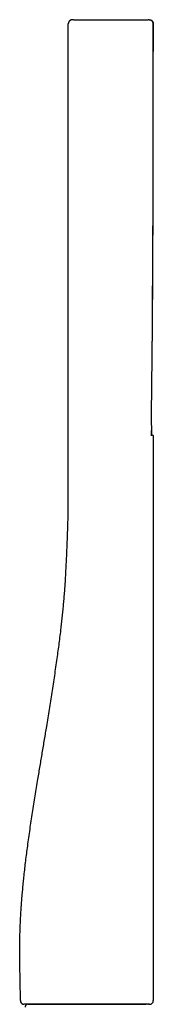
# Model space of a CAD drawing. Header units: millimetres. Extents: x 8 to 406, y 12 to 672.
# Tile 13 of 13: x 375 to 400, y 486 to 672. Entities that reach past the tile are written whole.
import ezdxf

# ---------------------------------------------------------------- set-up
doc = ezdxf.new("R2010")
doc.units = ezdxf.units.MM

msp = doc.modelspace()

# ---------------------------------------------------------------- linework, layer by layer
at = {"color": 7, "linetype": 'Continuous', "lineweight": 30}
for p, q in [((384.98, 671.72), (398.98, 671.72)), ((383.97, 580.72), (383.97, 670.92)), ((383.97, 670.92), (383.97, 670.92)), ((399.97, 670.92), (399.97, 670.92)), ((399.97, 670.92), (399.97, 668.02)), ((399.97, 670.92), (399.97, 670.92)), ((399.96, 667.98), (399.97, 668.02)), ((399.97, 668.02), (399.96, 667.98)), ((399.97, 668.02), (399.97, 668.02)), ((399.96, 665.72), (399.96, 665.72)), ((399.97, 593.22), (399.97, 486.92)), ((374.97, 486.92), (374.96, 486.92)), ((376.34, 486.22), (395.87, 486.22)), ((395.87, 486.22), (395.88, 486.22)), ((397.29, 486.22), (397.32, 486.22)), ((398.29, 486.22), (398.6, 486.22)), ((399.09, 486.22), (399.11, 486.22))]:
    msp.add_line(p, q, dxfattribs=at)
at = {"color": 7, "linetype": 'Continuous', "lineweight": 30, "flags": 128}
for points in [[(384.77, 671.72), (384.72, 671.72), (384.7, 671.72)], [(399.17, 671.72), (399.22, 671.72), (399.23, 671.72)], [(399.96, 668.85), (399.96, 669.3), (399.96, 670.11), (399.96, 670.92)], [(399.67, 593.52), (399.67, 593.58), (399.67, 594.08), (399.67, 594.57), (399.67, 595.05), (399.66, 595.52), (399.66, 595.98), (399.66, 596.42), (399.66, 596.86), (399.66, 597.3), (399.66, 597.8), (399.66, 598.29), (399.66, 598.77), (399.65, 599.24), (399.65, 599.35)], [(375.66, 486.22), (375.62, 486.22), (375.58, 486.23)]]:
    msp.add_lwpolyline(points, dxfattribs=at)
at = {"color": 7, "linetype": 'Continuous', "lineweight": 30}
for centre, radius, start, end in [((375.66, 486.92), 0.7, 180.3072, 250.5519), ((376.34, 485.72), 0.5, 90, 182.4813), ((399.27, 486.92), 0.7, 270.9737, 360)]:
    msp.add_arc(centre, radius, start, end, dxfattribs=at)
for points, knots in [([(384.7, 671.72), (384.7, 671.72), (384.7, 671.72), (384.69, 671.72), (384.68, 671.72), (384.67, 671.72), (384.66, 671.72), (384.65, 671.72), (384.64, 671.71), (384.63, 671.71), (384.62, 671.71), (384.6, 671.71), (384.59, 671.7), (384.57, 671.7), (384.55, 671.69), (384.53, 671.69), (384.52, 671.68), (384.5, 671.68), (384.48, 671.67), (384.46, 671.66), (384.44, 671.66), (384.42, 671.65), (384.4, 671.64), (384.38, 671.63), (384.37, 671.62), (384.36, 671.61), (384.34, 671.6), (384.32, 671.58), (384.29, 671.57), (384.26, 671.54), (384.22, 671.51), (384.19, 671.48), (384.15, 671.43), (384.11, 671.38), (384.07, 671.32), (384.04, 671.26), (384.01, 671.18), (383.98, 671.1), (383.97, 671.01), (383.97, 670.95), (383.97, 670.92)], [0, 0, 0, 0, 0.064249, 0.125517, 0.183805, 0.239116, 0.291454, 0.340823, 0.387228, 0.430674, 0.473024, 0.512147, 0.548054, 0.580766, 0.610304, 0.636703, 0.656758, 0.674606, 0.690304, 0.703936, 0.715632, 0.725596, 0.734159, 0.741832, 0.745561, 0.749896, 0.756034, 0.764025, 0.773884, 0.785621, 0.799239, 0.814726, 0.832104, 0.851504, 0.872848, 0.895996, 0.920757, 0.94689, 0.974106, 1, 1, 1, 1]), ([(384.98, 671.72), (384.96, 671.72), (384.94, 671.72), (384.9, 671.72), (384.86, 671.72), (384.83, 671.72), (384.8, 671.72), (384.78, 671.72), (384.77, 671.72), (384.77, 671.72), (384.77, 671.72)], [0, 0, 0, 0, 0.1253678, 0.2493182, 0.3750007, 0.4978104, 0.6266432, 0.7496512, 0.8722739, 1, 1, 1, 1]), ([(399.17, 671.72), (399.16, 671.72), (399.16, 671.72), (399.15, 671.72), (399.14, 671.72), (399.11, 671.72), (399.08, 671.72), (399.05, 671.72), (399.01, 671.72), (398.99, 671.72), (398.98, 671.72)], [0, 0, 0, 0, 0.1275301, 0.2499617, 0.3720147, 0.4984515, 0.6267524, 0.749968, 0.8728019, 1, 1, 1, 1]), ([(399.23, 671.72), (399.23, 671.72), (399.26, 671.72), (399.31, 671.71), (399.39, 671.69), (399.46, 671.67), (399.53, 671.63), (399.6, 671.59), (399.65, 671.56), (399.67, 671.55)], [0, 0, 0, 0, 0.013785, 0.169731, 0.330311, 0.494966, 0.663034, 0.833757, 1, 1, 1, 1]), ([(399.6, 671.59), (399.6, 671.59), (399.63, 671.58), (399.65, 671.56), (399.67, 671.55)], [0, 0, 0, 0, 0.002318, 1, 1, 1, 1]), ([(399.96, 670.92), (399.96, 670.94), (399.96, 670.99), (399.95, 671.06), (399.94, 671.12), (399.92, 671.19), (399.89, 671.26), (399.86, 671.32), (399.82, 671.37), (399.79, 671.42), (399.76, 671.46), (399.73, 671.49), (399.71, 671.51), (399.69, 671.53), (399.67, 671.54), (399.66, 671.55), (399.66, 671.55)], [0, 0, 0, 0, 0.088176, 0.1826282, 0.2733527, 0.3596389, 0.4667128, 0.5636354, 0.6495357, 0.7238195, 0.7876846, 0.8456644, 0.886249, 0.925037, 0.9627156, 1, 1, 1, 1]), ([(399.7, 671.51), (399.71, 671.51), (399.74, 671.48), (399.79, 671.43), (399.84, 671.36), (399.88, 671.29), (399.91, 671.22), (399.94, 671.14), (399.95, 671.07), (399.96, 671), (399.96, 670.95), (399.97, 670.92)], [0, 0, 0, 0, 0.057865, 0.181968, 0.305411, 0.427555, 0.547799, 0.665603, 0.780489, 0.892061, 1, 1, 1, 1]), ([(399.8, 615.51), (399.8, 615.53), (399.8, 615.71), (399.8, 616.04), (399.81, 616.51), (399.81, 617), (399.82, 617.49), (399.82, 617.99), (399.83, 618.5), (399.83, 619), (399.83, 619.5), (399.84, 619.98), (399.84, 620.48), (399.84, 620.98), (399.85, 621.49), (399.85, 622), (399.86, 622.7), (399.86, 623.59), (399.87, 624.65), (399.88, 625.7), (399.88, 626.74), (399.89, 627.77), (399.89, 628.74), (399.9, 629.65), (399.9, 630.51), (399.91, 631.36), (399.91, 632.2), (399.91, 633.03), (399.92, 633.86), (399.92, 634.65), (399.92, 635.41), (399.92, 636.14), (399.93, 636.87), (399.93, 637.58), (399.93, 638.28), (399.93, 639), (399.93, 639.73), (399.94, 640.47), (399.94, 641.19), (399.94, 641.91), (399.94, 642.56), (399.94, 643.13), (399.94, 643.64), (399.94, 644.05), (399.94, 644.38), (399.94, 644.61), (399.94, 644.84), (399.94, 645.08), (399.94, 645.33), (399.95, 645.59), (399.95, 645.86), (399.95, 646.15), (399.95, 646.44), (399.95, 646.74), (399.95, 647.05), (399.95, 647.35), (399.95, 647.66), (399.95, 647.98), (399.95, 648.3), (399.95, 648.65), (399.95, 649.02), (399.95, 649.41), (399.95, 649.81), (399.95, 650.22), (399.95, 650.65), (399.95, 651.08), (399.95, 651.52), (399.95, 651.96), (399.95, 652.41), (399.95, 652.85), (399.95, 653.31), (399.96, 653.78), (399.96, 654.25), (399.96, 654.72), (399.96, 655.2), (399.96, 655.67), (399.96, 656.15), (399.96, 656.63), (399.96, 657.15), (399.96, 657.69), (399.96, 658.27), (399.96, 658.85), (399.96, 659.44), (399.96, 660.04), (399.96, 660.66), (399.96, 661.28), (399.96, 661.91), (399.96, 662.55), (399.96, 663.21), (399.96, 663.87), (399.96, 664.54), (399.96, 665.22), (399.96, 665.91), (399.96, 666.62), (399.96, 667.34), (399.96, 668.09), (399.96, 668.85), (399.96, 669.63), (399.96, 670.32), (399.96, 670.75), (399.96, 670.92)], [0, 0, 0, 0, 0.001212, 0.009562, 0.01809, 0.026796, 0.03568, 0.044743, 0.053984, 0.063404, 0.072014, 0.080769, 0.089667, 0.09871, 0.107896, 0.117224, 0.126571, 0.145904, 0.165046, 0.183997, 0.202758, 0.221328, 0.239706, 0.255308, 0.270769, 0.286091, 0.301272, 0.316313, 0.331213, 0.345955, 0.359304, 0.372498, 0.385534, 0.398415, 0.411139, 0.423706, 0.437209, 0.450525, 0.463657, 0.476603, 0.489364, 0.498604, 0.507745, 0.516786, 0.521013, 0.525219, 0.529402, 0.533633, 0.538007, 0.542804, 0.547763, 0.552885, 0.558169, 0.563615, 0.569224, 0.574661, 0.580242, 0.585968, 0.591838, 0.597853, 0.604736, 0.611798, 0.619041, 0.626463, 0.634065, 0.641847, 0.649809, 0.65795, 0.665854, 0.67392, 0.682148, 0.690538, 0.699091, 0.707807, 0.716173, 0.724683, 0.733338, 0.742137, 0.75108, 0.761232, 0.771564, 0.782075, 0.792767, 0.803638, 0.814689, 0.825919, 0.83733, 0.84892, 0.86069, 0.87264, 0.884769, 0.897079, 0.909568, 0.922237, 0.935086, 0.948739, 0.96259, 0.976638, 0.990884, 1, 1, 1, 1]), ([(399.96, 668.02), (399.96, 668.02), (399.96, 668.01), (399.96, 668), (399.96, 667.98), (399.96, 667.94), (399.96, 667.9), (399.96, 667.84), (399.96, 667.78), (399.96, 667.71), (399.96, 667.63), (399.96, 667.54), (399.96, 667.45), (399.96, 667.35), (399.96, 667.24), (399.96, 667.12), (399.96, 667), (399.96, 666.87), (399.96, 666.74), (399.96, 666.6), (399.96, 666.46), (399.96, 666.32), (399.96, 666.17), (399.96, 666.02), (399.96, 665.87), (399.96, 665.77), (399.96, 665.72)], [0, 0, 0, 0, 0.041666, 0.083333, 0.124999, 0.166666, 0.208332, 0.249999, 0.291665, 0.333332, 0.374998, 0.416665, 0.458332, 0.499998, 0.541665, 0.583332, 0.624998, 0.666665, 0.708332, 0.749999, 0.791665, 0.833332, 0.874999, 0.916666, 0.958333, 1, 1, 1, 1]), ([(399.6, 595.37), (399.6, 595.37), (399.6, 595.52), (399.61, 595.81), (399.61, 596.22), (399.62, 596.63), (399.62, 597.02), (399.63, 597.41), (399.63, 597.77), (399.64, 598.13), (399.64, 598.49), (399.65, 598.83), (399.65, 599.17), (399.66, 599.49), (399.66, 599.81), (399.66, 600.12), (399.67, 600.41), (399.67, 600.7), (399.67, 600.98), (399.68, 601.24), (399.68, 601.5), (399.68, 601.74), (399.69, 601.98), (399.69, 602.2), (399.69, 602.41), (399.69, 602.61), (399.7, 602.79), (399.7, 602.96), (399.7, 603.13), (399.7, 603.31), (399.71, 603.62), (399.71, 604.09), (399.72, 604.7), (399.72, 605.32), (399.73, 605.94), (399.74, 606.57), (399.74, 607.2), (399.75, 607.84), (399.76, 608.48), (399.76, 609.12), (399.77, 609.78), (399.78, 610.36), (399.78, 610.86), (399.79, 611.29), (399.79, 611.72), (399.79, 612.14), (399.8, 612.57), (399.8, 612.98), (399.8, 613.39), (399.81, 613.78), (399.81, 614.17), (399.81, 614.55), (399.82, 614.92), (399.82, 615.28), (399.82, 615.63), (399.83, 616), (399.83, 616.38), (399.83, 616.78), (399.83, 617.11), (399.84, 617.39), (399.84, 617.62), (399.84, 617.84), (399.84, 618.08), (399.84, 618.35), (399.84, 618.64), (399.85, 618.94), (399.85, 619.25), (399.85, 619.57), (399.85, 619.89), (399.86, 620.19), (399.86, 620.49), (399.86, 620.79), (399.86, 621.09), (399.86, 621.39), (399.86, 621.69), (399.87, 622.16), (399.87, 622.8), (399.88, 623.7), (399.88, 624.69), (399.89, 625.76), (399.89, 626.83), (399.9, 627.88), (399.9, 628.93), (399.91, 630.83), (399.92, 633.59), (399.93, 637.2), (399.94, 640.82), (399.94, 644.43), (399.95, 647.67), (399.95, 649.87), (399.95, 651.03), (399.95, 651.52), (399.95, 652.01), (399.95, 652.49), (399.95, 652.97), (399.96, 653.44), (399.96, 653.9), (399.96, 654.36), (399.96, 654.8), (399.96, 655.24), (399.96, 655.57), (399.96, 655.8), (399.96, 655.94), (399.96, 656.08), (399.96, 656.23), (399.96, 656.39), (399.96, 656.56), (399.96, 656.69), (399.96, 656.77), (399.96, 656.8)], [0, 0, 0, 0, 0.000244, 0.007195, 0.013981, 0.020602, 0.027057, 0.033237, 0.039258, 0.04512, 0.050823, 0.056478, 0.061967, 0.067291, 0.072449, 0.077441, 0.082268, 0.086929, 0.091424, 0.095754, 0.099918, 0.103917, 0.107749, 0.111417, 0.114918, 0.117982, 0.120907, 0.12372, 0.126528, 0.129344, 0.132167, 0.142044, 0.152007, 0.162057, 0.172195, 0.182419, 0.192731, 0.203165, 0.213539, 0.22406, 0.234728, 0.245543, 0.252416, 0.259347, 0.266336, 0.273338, 0.280214, 0.286956, 0.293563, 0.300037, 0.306376, 0.31258, 0.318544, 0.324377, 0.330084, 0.335681, 0.34231, 0.348786, 0.355108, 0.358761, 0.362361, 0.365982, 0.369714, 0.3743, 0.379044, 0.383945, 0.389003, 0.394217, 0.399589, 0.404318, 0.409163, 0.414062, 0.418946, 0.423818, 0.428675, 0.433519, 0.446769, 0.459916, 0.477538, 0.49499, 0.512313, 0.529509, 0.546576, 0.563534, 0.622347, 0.68116, 0.739972, 0.798784, 0.857596, 0.898172, 0.906142, 0.914112, 0.92205, 0.929856, 0.937678, 0.945357, 0.952891, 0.960281, 0.967527, 0.974629, 0.981586, 0.983741, 0.985965, 0.9883, 0.990747, 0.993305, 0.995974, 0.998755, 1, 1, 1, 1]), ([(399.8, 615.31), (399.81, 616.15), (399.82, 617.83), (399.84, 620.34), (399.86, 622.85), (399.88, 625.35), (399.89, 627.85), (399.91, 630.6), (399.92, 633.6), (399.93, 636.84), (399.94, 640.09), (399.95, 643.33), (399.95, 646.31), (399.95, 648.2), (399.95, 649)], [0, 0, 0, 0, 0.074265, 0.149773, 0.223934, 0.298095, 0.372258, 0.446422, 0.54274, 0.63906, 0.735381, 0.831702, 0.928025, 1, 1, 1, 1]), ([(399.65, 593.33), (399.65, 593.33), (399.65, 593.33), (399.65, 593.33), (399.65, 593.34), (399.65, 593.35), (399.64, 593.37), (399.64, 593.39), (399.64, 593.41), (399.64, 593.43), (399.63, 593.47), (399.63, 593.5), (399.63, 593.54), (399.63, 593.57), (399.62, 593.59), (399.62, 593.62), (399.62, 593.64), (399.62, 593.65), (399.62, 593.67), (399.62, 593.69), (399.62, 593.71), (399.62, 593.75), (399.62, 593.79), (399.61, 593.84), (399.61, 593.9), (399.61, 593.96), (399.61, 594.05), (399.61, 594.15), (399.6, 594.25), (399.6, 594.32), (399.6, 594.34)], [0, 0, 0, 0, 0.001215, 0.029927, 0.070661, 0.113511, 0.153012, 0.191443, 0.227992, 0.267484, 0.30993, 0.355334, 0.402627, 0.431358, 0.456741, 0.478769, 0.497438, 0.512744, 0.524864, 0.537879, 0.561978, 0.591783, 0.627297, 0.66729, 0.708156, 0.749658, 0.816145, 0.88417, 0.953707, 1, 1, 1, 1]), ([(399.67, 593.52), (399.67, 593.52), (399.67, 593.52), (399.66, 593.52), (399.65, 593.52), (399.64, 593.52), (399.63, 593.52)], [0, 0, 0, 0, 0.142937, 0.428813, 0.714689, 1, 1, 1, 1]), ([(399.67, 593.52), (399.69, 593.52), (399.72, 593.52), (399.77, 593.5), (399.82, 593.48), (399.86, 593.45), (399.9, 593.41), (399.93, 593.37), (399.95, 593.32), (399.96, 593.27), (399.96, 593.24), (399.97, 593.22)], [0, 0, 0, 0, 0.104034, 0.213708, 0.327797, 0.444708, 0.562586, 0.677424, 0.78956, 0.897477, 1, 1, 1, 1]), ([(374.96, 486.92), (374.96, 487.27), (374.96, 487.96), (374.94, 489), (374.92, 490.03), (374.9, 491.07), (374.88, 492.1), (374.86, 493.12), (374.84, 494.13), (374.83, 495.14), (374.82, 496.15), (374.83, 497.18), (374.84, 498.2), (374.86, 499.23), (374.9, 500.26), (374.94, 501.28), (374.98, 502.31), (375.04, 503.38), (375.12, 504.52), (375.2, 505.71), (375.3, 506.9), (375.41, 508.09), (375.52, 509.27), (375.65, 510.53), (375.8, 511.85), (375.96, 513.25), (376.14, 514.64), (376.33, 516.1), (376.54, 517.61), (376.76, 519.19), (377, 520.77), (377.24, 522.35), (377.49, 523.93), (377.74, 525.5), (378, 527.08), (378.31, 528.96), (378.67, 531.14), (379.08, 533.62), (379.5, 536.1), (379.86, 538.28), (380.16, 540.17), (380.42, 541.76), (380.67, 543.35), (380.92, 544.95), (381.17, 546.55), (381.41, 548.16), (381.65, 549.77), (381.87, 551.32), (382.08, 552.81), (382.27, 554.24), (382.45, 555.68), (382.61, 557.02), (382.75, 558.26), (382.88, 559.4), (382.99, 560.54), (383.1, 561.69), (383.2, 562.85), (383.29, 564.03), (383.38, 565.2), (383.45, 566.38), (383.52, 567.69), (383.6, 569.12), (383.67, 570.68), (383.72, 572.11), (383.78, 573.42), (383.82, 574.6), (383.87, 575.79), (383.9, 576.89), (383.93, 577.91), (383.95, 578.85), (383.96, 579.78), (383.96, 580.41), (383.97, 580.72)], [0, 0, 0, 0, 0.011017, 0.022015, 0.032997, 0.043962, 0.05491, 0.065647, 0.076369, 0.087077, 0.097771, 0.10867, 0.119557, 0.130434, 0.141302, 0.152162, 0.163014, 0.17386, 0.186505, 0.199145, 0.211778, 0.224407, 0.237032, 0.249654, 0.264527, 0.279399, 0.294269, 0.30914, 0.326039, 0.34294, 0.359844, 0.376752, 0.393664, 0.410581, 0.427503, 0.44443, 0.471043, 0.497673, 0.524331, 0.551031, 0.568053, 0.585102, 0.602184, 0.619302, 0.636461, 0.653664, 0.670914, 0.688211, 0.703473, 0.718771, 0.734108, 0.749483, 0.761591, 0.773724, 0.785882, 0.798065, 0.810498, 0.822958, 0.835448, 0.847968, 0.860519, 0.877005, 0.893546, 0.910145, 0.922631, 0.93515, 0.947699, 0.960277, 0.970181, 0.980103, 0.990042, 1, 1, 1, 1]), ([(374.97, 486.92), (374.97, 486.9), (374.97, 486.86), (374.98, 486.79), (374.99, 486.73), (375.01, 486.67), (375.04, 486.61), (375.07, 486.55), (375.11, 486.5), (375.14, 486.46), (375.17, 486.43), (375.21, 486.39), (375.27, 486.35), (375.32, 486.31), (375.37, 486.29), (375.41, 486.27), (375.44, 486.26), (375.47, 486.25), (375.48, 486.25), (375.5, 486.24), (375.51, 486.24), (375.53, 486.24), (375.54, 486.23), (375.56, 486.23), (375.57, 486.23), (375.59, 486.23), (375.61, 486.22), (375.63, 486.22), (375.63, 486.22)], [0, 0, 0, 0, 0.048333, 0.10154, 0.152407, 0.200474, 0.259528, 0.312193, 0.357961, 0.397008, 0.435167, 0.474111, 0.533764, 0.59459, 0.634373, 0.668246, 0.695824, 0.712474, 0.725817, 0.738556, 0.753132, 0.77054, 0.791367, 0.815948, 0.844483, 0.888878, 0.940685, 1, 1, 1, 1]), ([(387.46, 486.22), (387.34, 486.22), (387.1, 486.22), (386.74, 486.22), (386.37, 486.22), (386.01, 486.22), (385.65, 486.22), (385.3, 486.22), (384.95, 486.22), (384.6, 486.22), (384.25, 486.22), (383.9, 486.22), (383.55, 486.22), (383.21, 486.22), (382.87, 486.22), (382.54, 486.22), (382.21, 486.22), (381.88, 486.22), (381.56, 486.22), (381.25, 486.22), (380.94, 486.22), (380.64, 486.22), (380.35, 486.22), (380.06, 486.22), (379.79, 486.22), (379.53, 486.22), (379.28, 486.22), (379.04, 486.22), (378.81, 486.22), (378.59, 486.22), (378.36, 486.22), (378.14, 486.22), (377.92, 486.22), (377.71, 486.22), (377.51, 486.22), (377.32, 486.22), (377.14, 486.22), (376.97, 486.22), (376.82, 486.22), (376.68, 486.22), (376.55, 486.22), (376.42, 486.22), (376.31, 486.22), (376.2, 486.22), (376.11, 486.22), (376.02, 486.22), (375.94, 486.22), (375.88, 486.22), (375.82, 486.22), (375.77, 486.22), (375.73, 486.22), (375.7, 486.22), (375.68, 486.22), (375.67, 486.22), (375.66, 486.22), (375.66, 486.22)], [0, 0, 0, 0, 0.019668, 0.039336, 0.059005, 0.078674, 0.098344, 0.117662, 0.13698, 0.156298, 0.175617, 0.195329, 0.215041, 0.234754, 0.254466, 0.274178, 0.29389, 0.313602, 0.333314, 0.353026, 0.372738, 0.39245, 0.412161, 0.431873, 0.451585, 0.469654, 0.487723, 0.505792, 0.523861, 0.54193, 0.559999, 0.57971, 0.599422, 0.619134, 0.638846, 0.658558, 0.67827, 0.697983, 0.716052, 0.734122, 0.752192, 0.770262, 0.788332, 0.806402, 0.824472, 0.842542, 0.860611, 0.878681, 0.89675, 0.914819, 0.931856, 0.948892, 0.965928, 0.982965, 1, 1, 1, 1]), ([(395.87, 486.22), (395.79, 486.22), (395.64, 486.22), (395.39, 486.22), (395.15, 486.22), (394.9, 486.22), (394.64, 486.22), (394.38, 486.22), (394.12, 486.22), (393.85, 486.22), (393.57, 486.22), (393.29, 486.22), (393, 486.22), (392.71, 486.22), (392.41, 486.22), (392.11, 486.22), (391.8, 486.22), (391.5, 486.22), (391.19, 486.22), (390.87, 486.22), (390.56, 486.22), (390.24, 486.22), (389.92, 486.22), (389.59, 486.22), (389.26, 486.22), (388.91, 486.22), (388.55, 486.22), (388.19, 486.22), (387.83, 486.22), (387.59, 486.22), (387.46, 486.22)], [0, 0, 0, 0, 0.035122, 0.070245, 0.105368, 0.140491, 0.175615, 0.210111, 0.244608, 0.279104, 0.313601, 0.348802, 0.384002, 0.419202, 0.454403, 0.489603, 0.524802, 0.560002, 0.595202, 0.630402, 0.665602, 0.700802, 0.736002, 0.771202, 0.806402, 0.845122, 0.883842, 0.922562, 0.961282, 1, 1, 1, 1]), ([(397.3, 486.22), (397.24, 486.22), (397.12, 486.22), (396.93, 486.22), (396.74, 486.22), (396.54, 486.22), (396.32, 486.22), (396.1, 486.22), (395.95, 486.22), (395.87, 486.22)], [0, 0, 0, 0, 0.140003, 0.280006, 0.420007, 0.560008, 0.706674, 0.853338, 1, 1, 1, 1]), ([(395.88, 486.22), (395.93, 486.22), (396.04, 486.22), (396.21, 486.22), (396.39, 486.22), (396.56, 486.22), (396.71, 486.22), (396.86, 486.22), (397.01, 486.22), (397.14, 486.22), (397.24, 486.22), (397.3, 486.22), (397.31, 486.22)], [0, 0, 0, 0, 0.096351, 0.215075, 0.331427, 0.445405, 0.55701, 0.664312, 0.769325, 0.872047, 0.97248, 1, 1, 1, 1]), ([(399.1, 486.22), (399.07, 486.22), (399.01, 486.22), (398.9, 486.22), (398.79, 486.22), (398.65, 486.22), (398.5, 486.22), (398.35, 486.22), (398.18, 486.22), (398.03, 486.22), (397.87, 486.22), (397.7, 486.22), (397.51, 486.22), (397.37, 486.22), (397.3, 486.22)], [0, 0, 0, 0, 0.099736, 0.193614, 0.281741, 0.375581, 0.468047, 0.55723, 0.629432, 0.704259, 0.770953, 0.832923, 0.90927, 1, 1, 1, 1]), ([(397.31, 486.22), (397.34, 486.22), (397.43, 486.22), (397.55, 486.22), (397.68, 486.22), (397.8, 486.22), (397.91, 486.22), (398.02, 486.22), (398.12, 486.22), (398.22, 486.22), (398.29, 486.22), (398.32, 486.22), (398.33, 486.22)], [0, 0, 0, 0, 0.094037, 0.213705, 0.329947, 0.442761, 0.552149, 0.658109, 0.769793, 0.877399, 0.980926, 1, 1, 1, 1]), ([(399.27, 486.22), (399.26, 486.22), (399.26, 486.22), (399.24, 486.22), (399.22, 486.22), (399.18, 486.22), (399.15, 486.22), (399.12, 486.22), (399.1, 486.22)], [0, 0, 0, 0, 0.186669, 0.37334, 0.560004, 0.70667, 0.853336, 1, 1, 1, 1]), ([(399.11, 486.22), (399.13, 486.22), (399.15, 486.22), (399.17, 486.22), (399.18, 486.22), (399.18, 486.22), (399.19, 486.22), (399.2, 486.22), (399.21, 486.22), (399.22, 486.22), (399.23, 486.22), (399.24, 486.22), (399.25, 486.22), (399.25, 486.22), (399.26, 486.22), (399.27, 486.22), (399.27, 486.22), (399.28, 486.22), (399.28, 486.22), (399.28, 486.22)], [0, 0, 0, 0, 0.145892, 0.180101, 0.21433, 0.248577, 0.282848, 0.319441, 0.359551, 0.403796, 0.452174, 0.504686, 0.562531, 0.62468, 0.691135, 0.761895, 0.83696, 0.916329, 1, 1, 1, 1]), ([(399.26, 486.22), (399.26, 486.22), (399.26, 486.22), (399.27, 486.22), (399.27, 486.22)], [0, 0, 0, 0, 0.104013, 1, 1, 1, 1])]:
    msp.add_open_spline(points, degree=3, knots=knots, dxfattribs=at)

doc.saveas('drawing.dxf')
